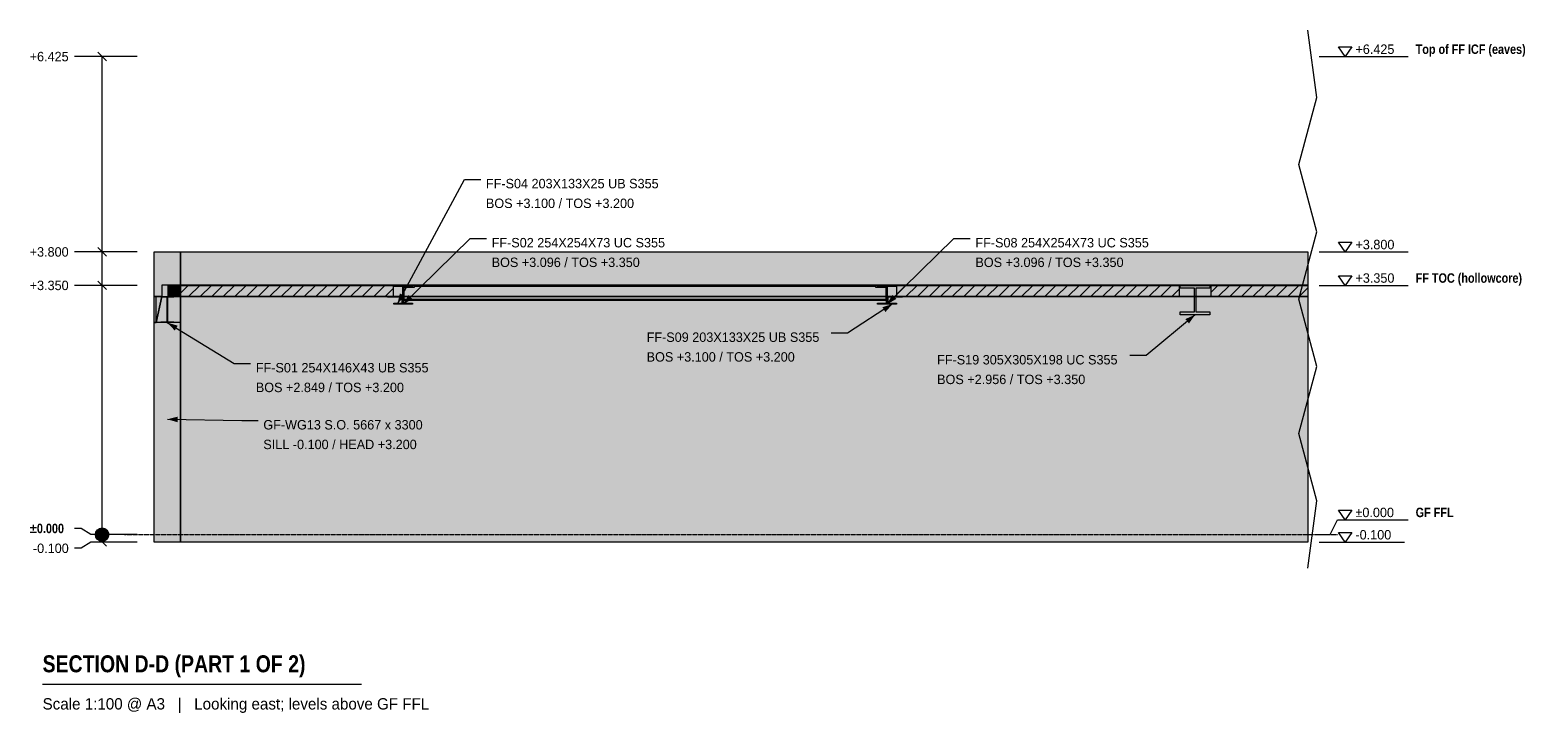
# Model space of a CAD drawing. Header units: millimetres. Extents: x -33258 to -12985, y -2408 to 6779.
import ezdxf

# ---------------------------------------------------------------- set-up
doc = ezdxf.new("R2010")
doc.units = ezdxf.units.MM
doc.linetypes.add('DASHED', pattern=[1.524, 1.27, -0.254])
for name, color, linetype in [('FILL-EPS', 7, 'Continuous'), ('FILL-INK', 7, 'Continuous'), ('FILL-LIGHT', 7, 'Continuous'), ('FILL-STEEL', 7, 'Continuous'), ('FILL-WHITE', 7, 'Continuous'), ('LINE-CORE', 7, 'Continuous'), ('LINE-INK', 7, 'Continuous'), ('LINE-STEEL-DASH', 7, 'DASHED'), ('LINE-STEEL_GREY', 7, 'Continuous'), ('TEXT-INK', 7, 'Continuous'), ('TEXT-STEEL', 7, 'Continuous'), ('TEXT-STEEL_GREY', 7, 'Continuous')]:
    doc.layers.add(name, color=color, linetype=linetype)
doc.styles.add('OpenSansCondensed-Bold', font='OpenSansCondensed-Bold.ttf')

msp = doc.modelspace()

# ---------------------------------------------------------------- hatches: boundary and pattern name
at = {"layer": 'FILL-EPS', "true_color": 0xccffff}
h = msp.add_hatch(color=7, dxfattribs=at)
h.dxf.hatch_style = 1
h.paths.add_polyline_path([(-31348, 3800), (-31235, 3800), (-31235, 3657), (-31235, 3351), (-31289, 3351), (-31462, 3351), (-31489, 3351), (-31489, 3303), (-31489, 3200), (-31566, 3200), (-31591, 3200), (-31591, 3609), (-31591, 3800)])
at = {"layer": 'FILL-INK', "true_color": 0x1a1a1f}
h = msp.add_hatch(color=250, dxfattribs=at)
h.dxf.hatch_style = 1
h.paths.add_polyline_path([(-28320, 3100), (-28287, 3241), (-28220, 3205)])
h = msp.add_hatch(color=250, dxfattribs=at)
h.dxf.hatch_style = 1
h.paths.add_polyline_path([(-28243, 3096), (-28170, 3221), (-28116, 3167)])
h = msp.add_hatch(color=250, dxfattribs=at)
h.dxf.hatch_style = 1
h.paths.add_polyline_path([(-21661, 3100), (-21758, 2992), (-21799, 3056)])
h = msp.add_hatch(color=250, dxfattribs=at)
h.dxf.hatch_style = 1
h.paths.add_polyline_path([(-21738, 3096), (-21665, 3221), (-21611, 3167)])
h = msp.add_hatch(color=250, dxfattribs=at)
h.dxf.hatch_style = 1
h.paths.add_polyline_path([(-31414, 2849), (-31275, 2808), (-31314, 2743)])
h = msp.add_hatch(color=250, dxfattribs=at)
h.dxf.hatch_style = 1
h.paths.add_polyline_path([(-17593, 2956), (-17676, 2838), (-17725, 2896)])
h = msp.add_hatch(color=250, dxfattribs=at)
h.dxf.hatch_style = 1
h.paths.add_polyline_path([(-31413, 1550), (-31273, 1586), (-31274, 1510)])
at = {"layer": 'FILL-LIGHT', "true_color": 0xcccccf}
h = msp.add_hatch(color=254, dxfattribs=at)
h.dxf.hatch_style = 1
h.paths.add_polyline_path([(-29495, 3350), (-28375, 3350), (-28375, 3295), (-28375, 3200), (-30284, 3200), (-31404, 3200), (-31404, 3255), (-31404, 3350)])
h = msp.add_hatch(color=254, dxfattribs=at)
h.dxf.hatch_style = 1
h.paths.add_polyline_path([(-19231, 3350), (-17808, 3350), (-17808, 3294), (-17808, 3200), (-20182, 3200), (-21606, 3200), (-21606, 3256), (-21606, 3350)])
h = msp.add_hatch(color=254, dxfattribs=at)
h.dxf.hatch_style = 1
h.paths.add_polyline_path([(-16396, 3350), (-16078, 3350), (-16078, 3200), (-17378, 3200), (-17378, 3308), (-17378, 3350)])
at = {"layer": 'FILL-STEEL', "true_color": 0x0d2973}
h = msp.add_hatch(color=166, dxfattribs=at)
h.dxf.hatch_style = 1
h.paths.add_polyline_path([(-28203, 3096), (-28370, 3096), (-28370, 3105), (-28370, 3110), (-28328, 3110), (-28247, 3110), (-28247, 3259), (-28247, 3336), (-28289, 3336), (-28370, 3336), (-28370, 3345), (-28370, 3350), (-28283, 3350), (-28116, 3350), (-28116, 3341), (-28116, 3336), (-28158, 3336), (-28239, 3336), (-28239, 3187), (-28239, 3110), (-28197, 3110), (-28116, 3110), (-28116, 3101), (-28116, 3096)])
h = msp.add_hatch(color=166, dxfattribs=at)
h.dxf.hatch_style = 1
h.paths.add_polyline_path([(-21698, 3096), (-21865, 3096), (-21865, 3105), (-21865, 3110), (-21823, 3110), (-21742, 3110), (-21742, 3258), (-21742, 3336), (-21784, 3336), (-21865, 3336), (-21865, 3345), (-21865, 3350), (-21778, 3350), (-21611, 3350), (-21611, 3341), (-21611, 3336), (-21653, 3336), (-21734, 3336), (-21734, 3187), (-21734, 3110), (-21692, 3110), (-21611, 3110), (-21611, 3101), (-21611, 3096)])
h = msp.add_hatch(color=166, dxfattribs=at)
h.dxf.hatch_style = 1
h.paths.add_polyline_path([(-17460, 2956), (-17793, 2956), (-17793, 2987), (-17793, 2993), (-17761, 2993), (-17604, 2993), (-17604, 3260), (-17604, 3313), (-17636, 3313), (-17793, 3313), (-17793, 3344), (-17793, 3350), (-17726, 3350), (-17394, 3350), (-17394, 3320), (-17394, 3313), (-17425, 3313), (-17582, 3313), (-17582, 3046), (-17582, 2993), (-17550, 2993), (-17394, 2993), (-17394, 2962), (-17394, 2956)])
h = msp.add_hatch(color=166, dxfattribs=at)
h.dxf.hatch_style = 1
h.paths.add_polyline_path([(-31381, 2849), (-31500, 2849), (-31500, 2855), (-31500, 2858), (-31475, 2858), (-31418, 2858), (-31418, 3089), (-31418, 3190), (-31442, 3190), (-31500, 3190), (-31500, 3197), (-31500, 3200), (-31447, 3200), (-31328, 3200), (-31328, 3193), (-31328, 3190), (-31353, 3190), (-31410, 3190), (-31410, 2959), (-31410, 2858), (-31386, 2858), (-31328, 2858), (-31328, 2852), (-31328, 2849)])
h = msp.add_hatch(color=166, dxfattribs=at)
h.dxf.hatch_style = 1
h.paths.add_polyline_path([(-28251, 3100), (-28257, 3100), (-28257, 3160), (-28257, 3190), (-28322, 3190), (-28452, 3190), (-28452, 3197), (-28452, 3200), (-28385, 3200), (-28247, 3200), (-28247, 3133), (-28247, 3100)])
h = msp.add_hatch(color=166, dxfattribs=at)
h.dxf.hatch_style = 1
h.paths.add_polyline_path([(-21734, 3100), (-21734, 3133), (-21734, 3200), (-21595, 3200), (-21529, 3200), (-21529, 3197), (-21529, 3190), (-21660, 3190), (-21724, 3190), (-21724, 3161), (-21724, 3100), (-21730, 3100)])
at = {"layer": 'FILL-WHITE', "true_color": 0xffffff}
h = msp.add_hatch(color=7, dxfattribs=at)
h.dxf.hatch_style = 1
h.paths.add_polyline_path([(-31591, 3800), (-31235, 3800), (-31235, -100), (-31591, -100)])
h = msp.add_hatch(color=7, dxfattribs=at)
h.dxf.hatch_style = 1
h.paths.add_polyline_path([(-31235, 3800), (-31235, 3800), (-31235, 3800), (-31235, 3800), (-31235, 3351), (-31235, 3351), (-31235, 3351), (-31235, 3351), (-31235, 3351), (-31404, 3351), (-31404, 3199), (-31235, 3199), (-31235, 3199), (-31235, -100), (-31235, -100), (-31235, -102), (-31235, -102), (-31235, -102), (-31235, -100), (-31591, -100), (-31591, 3800)])
h = msp.add_hatch(color=7, dxfattribs=at)
h.dxf.hatch_style = 1
h.paths.add_polyline_path([(-31235, 3800), (-31235, 3351), (-31489, 3351), (-31489, 3199), (-31235, 3199), (-31235, -100), (-31591, -100), (-31591, 3800)])
h = msp.add_hatch(color=7, dxfattribs=at)
h.dxf.hatch_style = 1
h.paths.add_polyline_path([(-31235, -100), (-31235, 3800), (-16078, 3800), (-16078, -100)])
h = msp.add_hatch(color=7, dxfattribs=at)
h.dxf.hatch_style = 1
h.paths.add_polyline_path([(-31235, 3351), (-31235, 3800), (-16078, 3800), (-16078, 3351)])
h = msp.add_hatch(color=7, dxfattribs=at)
h.dxf.hatch_style = 1
h.paths.add_polyline_path([(-31235, 3351), (-31235, 3199), (-31404, 3199), (-31404, 3351)])
h = msp.add_hatch(color=7, dxfattribs=at)
h.dxf.hatch_style = 1
h.paths.add_polyline_path([(-31235, 3351), (-16078, 3351), (-16078, 3199), (-31235, 3199)])
h = msp.add_hatch(color=7, dxfattribs=at)
h.dxf.hatch_style = 1
h.paths.add_polyline_path([(-28372, 3350), (-28372, 3350), (-28372, 3350), (-28371, 3350), (-28370, 3350), (-28116, 3350), (-28116, 3336), (-28239, 3336), (-28239, 3110), (-28116, 3110), (-28116, 3096), (-28370, 3096), (-28370, 3110), (-28247, 3110), (-28247, 3336), (-28370, 3336), (-28370, 3350), (-28372, 3350)])
h = msp.add_hatch(color=7, dxfattribs=at)
h.dxf.hatch_style = 1
h.paths.add_polyline_path([(-28091, 3324), (-28091, 3339), (-21890, 3339), (-21890, 3324), (-21752, 3324), (-21752, 3158), (-21890, 3158), (-28091, 3158), (-28229, 3158), (-28229, 3324)])
h = msp.add_hatch(color=7, dxfattribs=at)
h.dxf.hatch_style = 1
h.paths.add_polyline_path([(-28229, 3158), (-28229, 3324), (-28091, 3324), (-28091, 3339), (-21890, 3339), (-21890, 3324), (-21752, 3324), (-21752, 3158), (-21890, 3158), (-28091, 3158)])
h = msp.add_hatch(color=7, dxfattribs=at)
h.dxf.hatch_style = 1
h.paths.add_polyline_path([(-21890, 3350), (-21890, 3339), (-28091, 3339), (-28091, 3350)])
h = msp.add_hatch(color=7, dxfattribs=at)
h.dxf.hatch_style = 1
h.paths.add_polyline_path([(-28091, 3350), (-21890, 3350), (-21890, 3350), (-21890, 3339), (-28091, 3339), (-28091, 3339)])
h = msp.add_hatch(color=7, dxfattribs=at)
h.dxf.hatch_style = 1
h.paths.add_polyline_path([(-21867, 3350), (-21867, 3350), (-21867, 3350), (-21866, 3350), (-21865, 3350), (-21611, 3350), (-21611, 3336), (-21734, 3336), (-21734, 3110), (-21611, 3110), (-21611, 3096), (-21865, 3096), (-21865, 3110), (-21742, 3110), (-21742, 3336), (-21865, 3336), (-21865, 3350), (-21867, 3350)])
h = msp.add_hatch(color=7, dxfattribs=at)
h.dxf.hatch_style = 1
h.paths.add_polyline_path([(-17794, 3350), (-17794, 3350), (-17793, 3350), (-17794, 3350)])
h = msp.add_hatch(color=7, dxfattribs=at)
h.dxf.hatch_style = 1
h.paths.add_polyline_path([(-17394, 3350), (-17394, 3313), (-17582, 3313), (-17582, 2993), (-17394, 2993), (-17394, 2956), (-17793, 2956), (-17793, 2993), (-17604, 2993), (-17604, 3313), (-17793, 3313), (-17793, 3350)])
h = msp.add_hatch(color=7, dxfattribs=at)
h.dxf.hatch_style = 1
h.paths.add_polyline_path([(-31591, 3200), (-31489, 3200), (-31489, 3199), (-31235, 3199), (-31235, 2849), (-31591, 2849)])
h = msp.add_hatch(color=7, dxfattribs=at)
h.dxf.hatch_style = 1
h.paths.add_polyline_path([(-31591, 2849), (-31562, 2849), (-31562, 3200), (-31489, 3200), (-31489, 3200), (-31489, 3200), (-31489, 3199), (-31235, 3199), (-31235, -100), (-31591, -100)])
h = msp.add_hatch(color=7, dxfattribs=at)
h.dxf.hatch_style = 1
h.paths.add_polyline_path([(-31562, 3200), (-31489, 3200), (-31489, 3199), (-31562, 2849), (-31562, 2849)])
h = msp.add_hatch(color=7, dxfattribs=at)
h.dxf.hatch_style = 1
h.paths.add_polyline_path([(-31489, 3199), (-31235, 3199), (-31235, 2849), (-31562, 2849)])
h = msp.add_hatch(color=7, dxfattribs=at)
h.dxf.hatch_style = 1
h.paths.add_polyline_path([(-31501, 3200), (-31501, 3200), (-31500, 3200), (-31501, 3200)])
h = msp.add_hatch(color=7, dxfattribs=at)
h.dxf.hatch_style = 1
h.paths.add_polyline_path([(-31328, 3200), (-31328, 3190), (-31410, 3190), (-31410, 2858), (-31328, 2858), (-31328, 2849), (-31500, 2849), (-31500, 2858), (-31418, 2858), (-31418, 3190), (-31500, 3190), (-31500, 3200)])
h = msp.add_hatch(color=7, dxfattribs=at)
h.dxf.hatch_style = 1
h.paths.add_polyline_path([(-31235, 3199), (-16078, 3199), (-16078, -100), (-31235, -100)])
h = msp.add_hatch(color=7, dxfattribs=at)
h.dxf.hatch_style = 1
h.paths.add_polyline_path([(-28452, 3200), (-28247, 3200), (-28247, 3100), (-28257, 3100), (-28257, 3190), (-28452, 3190)])
h = msp.add_hatch(color=7, dxfattribs=at)
h.dxf.hatch_style = 1
h.paths.add_polyline_path([(-28229, 3158), (-21890, 3158), (-21752, 3158), (-21752, 3147), (-28091, 3147), (-28229, 3147)])
h = msp.add_hatch(color=7, dxfattribs=at)
h.dxf.hatch_style = 1
h.paths.add_polyline_path([(-28229, 3147), (-28229, 3158), (-28091, 3158), (-21890, 3158), (-21890, 3158), (-21752, 3158), (-21752, 3147), (-21890, 3147), (-28091, 3147), (-28091, 3147), (-28229, 3147)])
h = msp.add_hatch(color=7, dxfattribs=at)
h.dxf.hatch_style = 1
h.paths.add_polyline_path([(-21529, 3200), (-21529, 3190), (-21724, 3190), (-21724, 3100), (-21734, 3100), (-21734, 3200)])
h = msp.add_hatch(color=7, dxfattribs=at)
h.dxf.hatch_style = 1
h.paths.add_polyline_path([(-31562, 2847), (-31562, 2848)])
h = msp.add_hatch(color=7, dxfattribs=at)
h.dxf.hatch_style = 1
h.paths.add_polyline_path([(-32201, 0), (-32204, 23), (-32213, 45), (-32227, 64), (-32246, 78), (-32267, 87), (-32291, 90), (-32314, 87), (-32336, 78), (-32354, 64), (-32369, 45), (-32378, 23), (-32381, 0), (-32378, -23), (-32369, -45), (-32354, -64), (-32336, -78), (-32314, -87), (-32291, -90), (-32267, -87), (-32246, -78), (-32227, -64), (-32213, -45), (-32204, -23)])

# ---------------------------------------------------------------- linework, layer by layer
at = {"layer": 'LINE-CORE', "lineweight": 5}
for points in [[(-31591, 3800), (-31235, 3800), (-31235, -100), (-31591, -100)], [(-31235, 3800), (-31235, 3800), (-31235, 3800), (-31235, 3800), (-31235, 3351), (-31235, 3351), (-31235, 3351), (-31235, 3351), (-31235, 3351), (-31404, 3351), (-31404, 3199), (-31235, 3199), (-31235, 3199), (-31235, -100), (-31235, -100), (-31235, -100), (-31235, -102), (-31235, -102), (-31235, -102), (-31235, -100), (-31591, -100), (-31591, 3800)], [(-31235, 3800), (-31235, 3351), (-31489, 3351), (-31489, 3199), (-31235, 3199), (-31235, -100), (-31591, -100), (-31591, 3800)], [(-31235, -100), (-31235, 3800), (-16078, 3800), (-16078, -100), (-31235, -100)], [(-31235, 3351), (-31235, 3800), (-16078, 3800), (-16078, 3351)], [(-31235, 3351), (-31235, 3199), (-31235, 3199), (-31404, 3199), (-31404, 3351), (-31404, 3351)], [(-31235, 3351), (-16078, 3351), (-16078, 3199), (-31235, 3199), (-31235, 3351)], [(-28372, 3350), (-28372, 3350), (-28372, 3350), (-28371, 3350), (-28370, 3350), (-28116, 3350), (-28116, 3336), (-28239, 3336), (-28239, 3110), (-28116, 3110), (-28116, 3096), (-28370, 3096), (-28370, 3110), (-28247, 3110), (-28247, 3336), (-28370, 3336), (-28370, 3350), (-28372, 3350)], [(-28091, 3324), (-28091, 3339), (-28091, 3339), (-21890, 3339), (-21890, 3324), (-21752, 3324), (-21752, 3158), (-21752, 3158), (-21890, 3158), (-21890, 3158), (-28091, 3158), (-28229, 3158), (-28229, 3324), (-28229, 3324)], [(-28229, 3158), (-28229, 3324), (-28091, 3324), (-28091, 3339), (-21890, 3339), (-21890, 3339), (-21890, 3324), (-21752, 3324), (-21752, 3324), (-21752, 3158), (-21890, 3158), (-28091, 3158), (-28091, 3158), (-28229, 3158)], [(-21890, 3350), (-21890, 3339), (-28091, 3339), (-28091, 3350)], [(-28091, 3350), (-21890, 3350), (-21890, 3350), (-21890, 3339), (-28091, 3339), (-28091, 3339)], [(-21867, 3350), (-21867, 3350), (-21867, 3350), (-21866, 3350), (-21865, 3350), (-21611, 3350), (-21611, 3336), (-21734, 3336), (-21734, 3110), (-21611, 3110), (-21611, 3096), (-21865, 3096), (-21865, 3110), (-21742, 3110), (-21742, 3336), (-21865, 3336), (-21865, 3350), (-21867, 3350)], [(-17794, 3350), (-17794, 3350), (-17793, 3350), (-17793, 3350), (-17794, 3350)], [(-17394, 3350), (-17394, 3313), (-17582, 3313), (-17582, 2993), (-17394, 2993), (-17394, 2956), (-17394, 2956), (-17394, 2956), (-17793, 2956), (-17793, 2956), (-17793, 2956), (-17793, 2956), (-17793, 2993), (-17604, 2993), (-17604, 3313), (-17793, 3313), (-17793, 3350), (-17793, 3350)], [(-31591, 3200), (-31591, 3200), (-31489, 3200), (-31489, 3199), (-31235, 3199), (-31235, 2849), (-31591, 2849)], [(-31591, 2849), (-31562, 2849), (-31562, 3200), (-31489, 3200), (-31489, 3200), (-31489, 3200), (-31489, 3199), (-31235, 3199), (-31235, -100), (-31591, -100)], [(-31562, 3200), (-31489, 3200), (-31489, 3200), (-31489, 3199), (-31562, 2849), (-31562, 2849)], [(-31489, 3199), (-31235, 3199), (-31235, 2849), (-31562, 2849)], [(-31501, 3200), (-31501, 3200), (-31500, 3200), (-31501, 3200)], [(-31328, 3200), (-31328, 3190), (-31328, 3190), (-31410, 3190), (-31410, 2858), (-31328, 2858), (-31328, 2849), (-31500, 2849), (-31500, 2849), (-31500, 2849), (-31500, 2858), (-31418, 2858), (-31418, 3190), (-31500, 3190), (-31500, 3200)], [(-31235, 3199), (-16078, 3199), (-16078, -100), (-31235, -100)], [(-28452, 3200), (-28247, 3200), (-28247, 3100), (-28257, 3100), (-28257, 3190), (-28452, 3190), (-28452, 3200)], [(-28229, 3158), (-28229, 3158), (-21890, 3158), (-21890, 3158), (-21890, 3158), (-21752, 3158), (-21752, 3147), (-21752, 3147), (-21752, 3147), (-28091, 3147), (-28091, 3147), (-28091, 3147), (-28229, 3147), (-28229, 3158)], [(-28229, 3147), (-28229, 3158), (-28091, 3158), (-28091, 3158), (-28091, 3158), (-21890, 3158), (-21890, 3158), (-21752, 3158), (-21752, 3158), (-21752, 3158), (-21752, 3147), (-21890, 3147), (-21890, 3147), (-21890, 3147), (-28091, 3147), (-28091, 3147), (-28229, 3147), (-28229, 3147)], [(-21529, 3200), (-21529, 3200), (-21529, 3190), (-21724, 3190), (-21724, 3100), (-21734, 3100), (-21734, 3200)], [(-31562, 2847), (-31562, 2848), (-31562, 2847)]]:
    msp.add_lwpolyline(points, close=True, dxfattribs=at)
at = {"layer": 'LINE-INK', "lineweight": 5}
for p, q in [((-15958, 5876), (-16078, 6779)), ((-32573, 6425), (-32661, 6425)), ((-32441, 6425), (-32573, 6425)), ((-31821, 6425), (-32441, 6425)), ((-32234, 6368), (-32347, 6482)), ((-32291, -100), (-32291, 6425)), ((-15928, 6425), (-15778, 6425)), ((-15778, 6425), (-15678, 6425)), ((-15678, 6425), (-14728, 6425)), ((-16198, 4972), (-15958, 5876)), ((-15958, 4068), (-16198, 4972)), ((-28320, 3100), (-27420, 4773)), ((-27420, 4773), (-27200, 4773)), ((-16198, 3165), (-15958, 4068)), ((-32234, 3743), (-32347, 3857)), ((-28243, 3096), (-27343, 3979)), ((-27343, 3979), (-27123, 3979)), ((-21738, 3096), (-20838, 3979)), ((-20838, 3979), (-20618, 3979)), ((-32573, 3800), (-32661, 3800)), ((-32441, 3800), (-32573, 3800)), ((-31821, 3800), (-32441, 3800)), ((-15928, 3800), (-15778, 3800)), ((-15778, 3800), (-15678, 3800)), ((-15678, 3800), (-14728, 3800)), ((-32573, 3350), (-32661, 3350)), ((-32441, 3350), (-32573, 3350)), ((-31821, 3350), (-32441, 3350)), ((-32234, 3293), (-32347, 3407)), ((-15928, 3350), (-15778, 3350)), ((-15778, 3350), (-15678, 3350)), ((-15678, 3350), (-14728, 3350)), ((-21661, 3100), (-22267, 2709)), ((-15958, 2261), (-16198, 3165)), ((-31414, 2849), (-30514, 2299)), ((-17593, 2956), (-18253, 2406)), ((-22267, 2709), (-22487, 2709)), ((-30514, 2299), (-30294, 2299)), ((-18253, 2406), (-18473, 2406)), ((-16198, 1357), (-15958, 2261)), ((-31413, 1550), (-30413, 1532)), ((-30413, 1532), (-30193, 1532)), ((-15958, 454), (-16198, 1357)), ((-16078, -450), (-15958, 454)), ((-32573, 83), (-32661, 83)), ((-32441, 0), (-32573, 83)), ((-31821, 0), (-32441, 0)), ((-15928, 0), (-15778, 0)), ((-15778, 0), (-15678, 200)), ((-15678, 200), (-14728, 200)), ((-32573, -183), (-32661, -183)), ((-32441, -100), (-32573, -183)), ((-31821, -100), (-32441, -100)), ((-32234, -157), (-32347, -43)), ((-15928, -100), (-15778, -100)), ((-15778, -100), (-15678, -100)), ((-15678, -100), (-14778, -100)), ((-33091, -2010), (-28804, -2010))]:
    msp.add_line(p, q, dxfattribs=at)
for points in [[(-15578, 6425), (-15668, 6555), (-15488, 6555)], [(-15578, 3800), (-15668, 3930), (-15488, 3930)], [(-31348, 3800), (-31235, 3800), (-31235, 3657), (-31235, 3351), (-31289, 3351), (-31462, 3351), (-31489, 3351), (-31489, 3303), (-31489, 3200), (-31566, 3200), (-31591, 3200), (-31591, 3609), (-31591, 3800)], [(-31235, 3351), (-31289, 3351), (-31462, 3351), (-31489, 3351), (-31489, 3303), (-31489, 3200), (-31566, 3200), (-31591, 3200), (-31591, 3609), (-31591, 3800), (-31348, 3800), (-31235, 3800), (-31235, 3657)], [(-15578, 3350), (-15668, 3480), (-15488, 3480)], [(-29495, 3350), (-28375, 3350), (-28375, 3295), (-28375, 3200), (-30284, 3200), (-31404, 3200), (-31404, 3255), (-31404, 3350)], [(-28203, 3096), (-28370, 3096), (-28370, 3105), (-28370, 3110), (-28328, 3110), (-28247, 3110), (-28247, 3259), (-28247, 3336), (-28289, 3336), (-28370, 3336), (-28370, 3345), (-28370, 3350), (-28283, 3350), (-28116, 3350), (-28116, 3341), (-28116, 3336), (-28158, 3336), (-28239, 3336), (-28239, 3187), (-28239, 3110), (-28197, 3110), (-28116, 3110), (-28116, 3101), (-28116, 3096)], [(-21698, 3096), (-21865, 3096), (-21865, 3105), (-21865, 3110), (-21823, 3110), (-21742, 3110), (-21742, 3258), (-21742, 3336), (-21784, 3336), (-21865, 3336), (-21865, 3345), (-21865, 3350), (-21778, 3350), (-21611, 3350), (-21611, 3341), (-21611, 3336), (-21653, 3336), (-21734, 3336), (-21734, 3187), (-21734, 3110), (-21692, 3110), (-21611, 3110), (-21611, 3101), (-21611, 3096)], [(-19231, 3350), (-17808, 3350), (-17808, 3294), (-17808, 3200), (-20182, 3200), (-21606, 3200), (-21606, 3256), (-21606, 3350)], [(-17460, 2956), (-17793, 2956), (-17793, 2987), (-17793, 2993), (-17761, 2993), (-17604, 2993), (-17604, 3260), (-17604, 3313), (-17636, 3313), (-17793, 3313), (-17793, 3344), (-17793, 3350), (-17726, 3350), (-17394, 3350), (-17394, 3320), (-17394, 3313), (-17425, 3313), (-17582, 3313), (-17582, 3046), (-17582, 2993), (-17550, 2993), (-17394, 2993), (-17394, 2962), (-17394, 2956)], [(-16396, 3350), (-16078, 3350), (-16078, 3200), (-17378, 3200), (-17378, 3308), (-17378, 3350)], [(-31381, 2849), (-31500, 2849), (-31500, 2855), (-31500, 2858), (-31475, 2858), (-31418, 2858), (-31418, 3089), (-31418, 3190), (-31442, 3190), (-31500, 3190), (-31500, 3197), (-31500, 3200), (-31447, 3200), (-31328, 3200), (-31328, 3193), (-31328, 3190), (-31353, 3190), (-31410, 3190), (-31410, 2959), (-31410, 2858), (-31386, 2858), (-31328, 2858), (-31328, 2852), (-31328, 2849)], [(-28251, 3100), (-28257, 3100), (-28257, 3160), (-28257, 3190), (-28322, 3190), (-28452, 3190), (-28452, 3197), (-28452, 3200), (-28385, 3200), (-28247, 3200), (-28247, 3133), (-28247, 3100)], [(-21734, 3100), (-21734, 3133), (-21734, 3200), (-21595, 3200), (-21529, 3200), (-21529, 3197), (-21529, 3190), (-21660, 3190), (-21724, 3190), (-21724, 3161), (-21724, 3100), (-21730, 3100)], [(-15578, 200), (-15668, 330), (-15488, 330)], [(-15578, -100), (-15668, 30), (-15488, 30)]]:
    msp.add_lwpolyline(points, close=True, dxfattribs=at)
msp.add_circle((-32291, 0), 90, dxfattribs=at)
at = {"layer": 'LINE-STEEL-DASH', "lineweight": 5}
msp.add_line((-31991, 0), (-15678, 0), dxfattribs=at)
at = {"layer": 'LINE-STEEL_GREY', "lineweight": 5}
for p, q in [((-31404, 3235), (-31289, 3350)), ((-31283, 3200), (-31133, 3350)), ((-31127, 3200), (-30977, 3350)), ((-30972, 3200), (-30822, 3350)), ((-30816, 3200), (-30666, 3350)), ((-30661, 3200), (-30511, 3350)), ((-30505, 3200), (-30355, 3350)), ((-30350, 3200), (-30200, 3350)), ((-30194, 3200), (-30044, 3350)), ((-30039, 3200), (-29889, 3350)), ((-29883, 3200), (-29733, 3350)), ((-29727, 3200), (-29577, 3350)), ((-29572, 3200), (-29422, 3350)), ((-29416, 3200), (-29266, 3350)), ((-29261, 3200), (-29111, 3350)), ((-29105, 3200), (-28955, 3350)), ((-28950, 3200), (-28800, 3350)), ((-28794, 3200), (-28644, 3350)), ((-28638, 3200), (-28488, 3350)), ((-28483, 3200), (-28375, 3308)), ((-21606, 3232), (-21488, 3350)), ((-21483, 3200), (-21333, 3350)), ((-21327, 3200), (-21177, 3350)), ((-21171, 3200), (-21021, 3350)), ((-21016, 3200), (-20866, 3350)), ((-20860, 3200), (-20710, 3350)), ((-20705, 3200), (-20555, 3350)), ((-20549, 3200), (-20399, 3350)), ((-20394, 3200), (-20244, 3350)), ((-20238, 3200), (-20088, 3350)), ((-20082, 3200), (-19932, 3350)), ((-19927, 3200), (-19777, 3350)), ((-19771, 3200), (-19621, 3350)), ((-19616, 3200), (-19466, 3350)), ((-19460, 3200), (-19310, 3350)), ((-19305, 3200), (-19155, 3350)), ((-19149, 3200), (-18999, 3350)), ((-18994, 3200), (-18844, 3350)), ((-18838, 3200), (-18688, 3350)), ((-18682, 3200), (-18532, 3350)), ((-18527, 3200), (-18377, 3350)), ((-18371, 3200), (-18221, 3350)), ((-18216, 3200), (-18066, 3350)), ((-18060, 3200), (-17910, 3350)), ((-17905, 3200), (-17808, 3297)), ((-17378, 3259), (-17288, 3350)), ((-17282, 3200), (-17132, 3350)), ((-17127, 3200), (-16977, 3350)), ((-16971, 3200), (-16821, 3350)), ((-16816, 3200), (-16666, 3350)), ((-16660, 3200), (-16510, 3350)), ((-16505, 3200), (-16355, 3350)), ((-16349, 3200), (-16199, 3350)), ((-16193, 3200), (-16078, 3315))]:
    msp.add_line(p, q, dxfattribs=at)

# ---------------------------------------------------------------- texts
at = {"layer": 'TEXT-INK'}
for s, p in [('+6.425', (-33265, 6361)), ('+6.425', (-15438, 6460)), ('FF-S04 203X133X25 UB S355', (-27130, 4654)), ('BOS +3.100 / TOS +3.200', (-27130, 4389)), ('+3.800', (-33265, 3736)), ('FF-S02 254X254X73 UC S355', (-27053, 3860)), ('FF-S08 254X254X73 UC S355', (-20548, 3860)), ('+3.800', (-15438, 3835)), ('BOS +3.096 / TOS +3.350', (-27053, 3596)), ('BOS +3.096 / TOS +3.350', (-20548, 3596)), ('+3.350', (-15438, 3385)), ('+3.350', (-33265, 3286)), ('FF-S09 203X133X25 UB S355', (-24969, 2590)), ('BOS +3.100 / TOS +3.200', (-24969, 2325)), ('FF-S01 254X146X43 UB S355', (-30224, 2180)), ('FF-S19 305X305X198 UC S355', (-21063, 2287)), ('BOS +2.849 / TOS +3.200', (-30224, 1915)), ('BOS +2.956 / TOS +3.350', (-21063, 2023)), ('GF-WG13 S.O. 5667 x 3300', (-30123, 1413)), ('SILL -0.100 / HEAD +3.200', (-30123, 1149)), ('±0.000', (-15438, 235)), ('-0.100', (-15438, -65)), ('-0.100', (-33221, -247))]:
    msp.add_text(s, height=127, dxfattribs=at).set_placement(p)
at = {"layer": 'TEXT-INK', "style": 'OpenSansCondensed-Bold'}
for s, height, p in [('±0.000', 127, (-33265, 20)), ('SECTION D-D (PART 1 OF 2)', 228.6, (-33091, -1850))]:
    msp.add_text(s, height=height, dxfattribs=at).set_placement(p)
at = {"layer": 'TEXT-STEEL', "style": 'OpenSansCondensed-Bold'}
for s, p in [('Top of FF ICF (eaves)', (-14628, 6460)), ('FF TOC (hollowcore)', (-14628, 3385)), ('GF FFL', (-14628, 235))]:
    msp.add_text(s, height=127, dxfattribs=at).set_placement(p)
at = {"layer": 'TEXT-STEEL_GREY'}
msp.add_text('Scale 1:100 @ A3   |   Looking east; levels above GF FFL', height=152.4, dxfattribs=at).set_placement((-33091, -2350))

doc.saveas('drawing.dxf')
